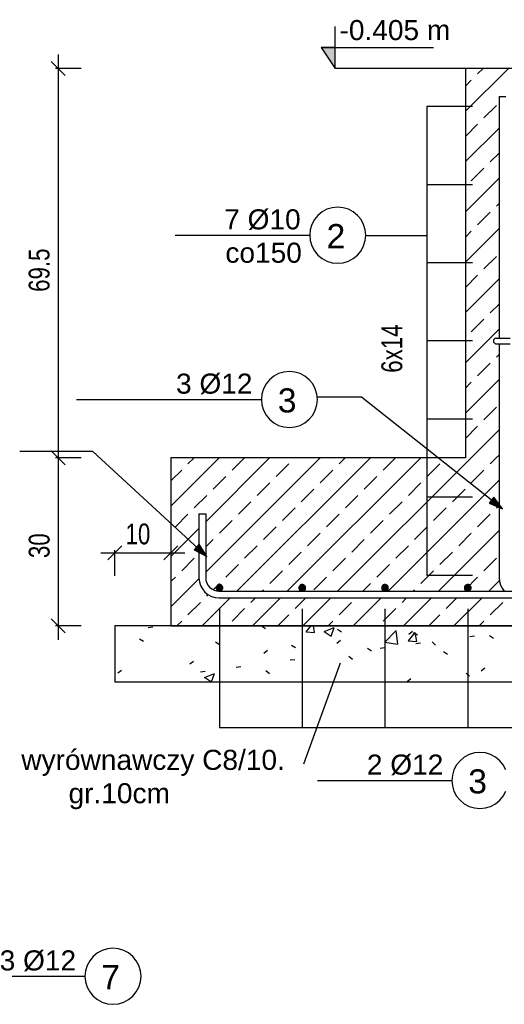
# Model space of a CAD drawing. Header units: millimetres. Extents: x -288865 to 11255, y 102926 to 380857.
# Tile 70 of 142: x -142407 to -140679, y 247281 to 250795. Entities that reach past the tile are written whole.
import ezdxf

# ---------------------------------------------------------------- set-up
doc = ezdxf.new("R2010")
doc.units = ezdxf.units.MM
doc.header["$MEASUREMENT"] = 0
doc.styles.add('ARIAL', font='arial.ttf')
doc.styles.add('RomanS Bold', font='txt', dxfattribs={"height": 0.2})

# ---------------------------------------------------------------- blocks, each defined once
blk = doc.blocks.new('DwgObject-66210877-3474 - 1303')
at = {"linetype": 'Continuous'}
for color, points in [(3, [(23486.3, 4863.6), (23436.3, 4938.6), (23486.3, 4938.6)]), (5, [(24052.1, 3305.2), (24035.4, 3312.4), (24052.1, 3333.4)]), (5, [(24052.1, 3305.2), (24052.1, 3333.4), (24082.9, 3291.8)]), (5, [(23001.4, 3135.9), (22983.3, 3145.4), (23001.4, 3165.1)]), (5, [(23001.4, 3135.9), (23001.4, 3165.1), (23029.1, 3121.4)]), (5, [(23068, 2999.2), (23062, 3009.6), (23068, 3020)]), (5, [(23062.3, 3007.2), (23062, 3009.6), (23062.3, 3011.9)]), (5, [(23063, 3005), (23062.3, 3011.9), (23063, 3014.2)]), (5, [(23062.3, 3007.2), (23062.3, 3011.9), (23063, 3005)]), (5, [(23064.1, 3002.9), (23063, 3014.2), (23064.1, 3016.2)]), (5, [(23063, 3005), (23063, 3014.2), (23064.1, 3002.9)]), (5, [(23065.6, 3001.1), (23064.1, 3016.2), (23065.6, 3018.1)]), (5, [(23064.1, 3002.9), (23064.1, 3016.2), (23065.6, 3001.1)]), (5, [(23067.4, 2999.6), (23065.6, 3018.1), (23067.4, 3019.6)]), (5, [(23065.6, 3001.1), (23065.6, 3018.1), (23067.4, 2999.6)]), (5, [(23069.4, 2998.5), (23067.4, 3019.6), (23069.4, 3020.7)]), (5, [(23067.4, 2999.6), (23067.4, 3019.6), (23069.4, 2998.5)]), (5, [(23068, 2999.2), (23068, 3020), (23080, 2999.2)]), (5, [(23080, 2999.2), (23068, 3020), (23080, 3020)]), (5, [(23071.7, 2997.8), (23069.4, 3020.7), (23071.7, 3021.3)]), (5, [(23069.4, 2998.5), (23069.4, 3020.7), (23071.7, 2997.8)]), (5, [(23074, 2997.6), (23071.7, 3021.3), (23074, 3021.6)]), (5, [(23071.7, 2997.8), (23071.7, 3021.3), (23074, 2997.6)]), (5, [(23074, 2997.6), (23074, 3021.6), (23076.4, 2997.8)]), (5, [(23076.4, 2997.8), (23074, 3021.6), (23076.4, 3021.3)]), (5, [(23076.4, 2997.8), (23076.4, 3021.3), (23078.6, 2998.5)]), (5, [(23078.6, 2998.5), (23076.4, 3021.3), (23078.6, 3020.7)]), (5, [(23078.6, 2998.5), (23078.6, 3020.7), (23080.7, 2999.6)]), (5, [(23080.7, 2999.6), (23078.6, 3020.7), (23080.7, 3019.6)]), (5, [(23080, 2999.2), (23080, 3020), (23086, 3009.6)]), (5, [(23080.7, 2999.6), (23080.7, 3019.6), (23082.5, 3001.1)]), (5, [(23082.5, 3001.1), (23080.7, 3019.6), (23082.5, 3018.1)]), (5, [(23082.5, 3001.1), (23082.5, 3018.1), (23084, 3002.9)]), (5, [(23084, 3002.9), (23082.5, 3018.1), (23084, 3016.2)]), (5, [(23084, 3002.9), (23084, 3016.2), (23085.1, 3005)]), (5, [(23085.1, 3005), (23084, 3016.2), (23085.1, 3014.2)]), (5, [(23085.1, 3005), (23085.1, 3014.2), (23085.8, 3007.2)]), (5, [(23085.8, 3007.2), (23085.1, 3014.2), (23085.8, 3011.9)]), (5, [(23085.8, 3007.2), (23085.8, 3011.9), (23086, 3009.6)]), (5, [(23363.1, 2999.2), (23357.1, 3009.6), (23363.1, 3020)]), (5, [(23357.3, 3007.2), (23357.1, 3009.6), (23357.3, 3011.9)]), (5, [(23358, 3005), (23357.3, 3011.9), (23358, 3014.2)]), (5, [(23357.3, 3007.2), (23357.3, 3011.9), (23358, 3005)]), (5, [(23359.1, 3002.9), (23358, 3014.2), (23359.1, 3016.2)]), (5, [(23358, 3005), (23358, 3014.2), (23359.1, 3002.9)]), (5, [(23360.6, 3001.1), (23359.1, 3016.2), (23360.6, 3018.1)]), (5, [(23359.1, 3002.9), (23359.1, 3016.2), (23360.6, 3001.1)]), (5, [(23362.4, 2999.6), (23360.6, 3018.1), (23362.4, 3019.6)]), (5, [(23360.6, 3001.1), (23360.6, 3018.1), (23362.4, 2999.6)]), (5, [(23364.5, 2998.5), (23362.4, 3019.6), (23364.5, 3020.7)]), (5, [(23362.4, 2999.6), (23362.4, 3019.6), (23364.5, 2998.5)]), (5, [(23363.1, 2999.2), (23363.1, 3020), (23375.1, 2999.2)]), (5, [(23375.1, 2999.2), (23363.1, 3020), (23375.1, 3020)]), (5, [(23366.7, 2997.8), (23364.5, 3020.7), (23366.7, 3021.3)]), (5, [(23364.5, 2998.5), (23364.5, 3020.7), (23366.7, 2997.8)]), (5, [(23369.1, 2997.6), (23366.7, 3021.3), (23369.1, 3021.6)]), (5, [(23366.7, 2997.8), (23366.7, 3021.3), (23369.1, 2997.6)]), (5, [(23369.1, 2997.6), (23369.1, 3021.6), (23371.4, 2997.8)]), (5, [(23371.4, 2997.8), (23369.1, 3021.6), (23371.4, 3021.3)]), (5, [(23371.4, 2997.8), (23371.4, 3021.3), (23373.6, 2998.5)]), (5, [(23373.6, 2998.5), (23371.4, 3021.3), (23373.6, 3020.7)]), (5, [(23373.6, 2998.5), (23373.6, 3020.7), (23375.7, 2999.6)]), (5, [(23375.7, 2999.6), (23373.6, 3020.7), (23375.7, 3019.6)]), (5, [(23375.1, 2999.2), (23375.1, 3020), (23381.1, 3009.6)]), (5, [(23375.7, 2999.6), (23375.7, 3019.6), (23377.5, 3001.1)]), (5, [(23377.5, 3001.1), (23375.7, 3019.6), (23377.5, 3018.1)]), (5, [(23377.5, 3001.1), (23377.5, 3018.1), (23379, 3002.9)]), (5, [(23379, 3002.9), (23377.5, 3018.1), (23379, 3016.2)]), (5, [(23379, 3002.9), (23379, 3016.2), (23380.1, 3005)]), (5, [(23380.1, 3005), (23379, 3016.2), (23380.1, 3014.2)]), (5, [(23380.1, 3005), (23380.1, 3014.2), (23380.8, 3007.2)]), (5, [(23380.8, 3007.2), (23380.1, 3014.2), (23380.8, 3011.9)]), (5, [(23380.8, 3007.2), (23380.8, 3011.9), (23381.1, 3009.6)]), (5, [(23658.1, 2999.2), (23652.1, 3009.6), (23658.1, 3020)]), (5, [(23652.3, 3007.2), (23652.1, 3009.6), (23652.3, 3011.9)]), (5, [(23653, 3005), (23652.3, 3011.9), (23653, 3014.2)]), (5, [(23652.3, 3007.2), (23652.3, 3011.9), (23653, 3005)]), (5, [(23654.1, 3002.9), (23653, 3014.2), (23654.1, 3016.2)]), (5, [(23653, 3005), (23653, 3014.2), (23654.1, 3002.9)]), (5, [(23655.6, 3001.1), (23654.1, 3016.2), (23655.6, 3018.1)]), (5, [(23654.1, 3002.9), (23654.1, 3016.2), (23655.6, 3001.1)]), (5, [(23657.4, 2999.6), (23655.6, 3018.1), (23657.4, 3019.6)]), (5, [(23655.6, 3001.1), (23655.6, 3018.1), (23657.4, 2999.6)]), (5, [(23659.5, 2998.5), (23657.4, 3019.6), (23659.5, 3020.7)]), (5, [(23657.4, 2999.6), (23657.4, 3019.6), (23659.5, 2998.5)]), (5, [(23658.1, 2999.2), (23658.1, 3020), (23670.1, 2999.2)]), (5, [(23670.1, 2999.2), (23658.1, 3020), (23670.1, 3020)]), (5, [(23661.7, 2997.8), (23659.5, 3020.7), (23661.7, 3021.3)]), (5, [(23659.5, 2998.5), (23659.5, 3020.7), (23661.7, 2997.8)]), (5, [(23664.1, 2997.6), (23661.7, 3021.3), (23664.1, 3021.6)]), (5, [(23661.7, 2997.8), (23661.7, 3021.3), (23664.1, 2997.6)]), (5, [(23664.1, 2997.6), (23664.1, 3021.6), (23666.4, 2997.8)]), (5, [(23666.4, 2997.8), (23664.1, 3021.6), (23666.4, 3021.3)]), (5, [(23666.4, 2997.8), (23666.4, 3021.3), (23668.7, 2998.5)]), (5, [(23668.7, 2998.5), (23666.4, 3021.3), (23668.7, 3020.7)]), (5, [(23668.7, 2998.5), (23668.7, 3020.7), (23670.7, 2999.6)]), (5, [(23670.7, 2999.6), (23668.7, 3020.7), (23670.7, 3019.6)]), (5, [(23670.1, 2999.2), (23670.1, 3020), (23676.1, 3009.6)]), (5, [(23670.7, 2999.6), (23670.7, 3019.6), (23672.6, 3001.1)]), (5, [(23672.6, 3001.1), (23670.7, 3019.6), (23672.6, 3018.1)]), (5, [(23672.6, 3001.1), (23672.6, 3018.1), (23674, 3002.9)]), (5, [(23674, 3002.9), (23672.6, 3018.1), (23674, 3016.2)]), (5, [(23674, 3002.9), (23674, 3016.2), (23675.2, 3005)]), (5, [(23675.2, 3005), (23674, 3016.2), (23675.2, 3014.2)]), (5, [(23675.2, 3005), (23675.2, 3014.2), (23675.8, 3007.2)]), (5, [(23675.8, 3007.2), (23675.2, 3014.2), (23675.8, 3011.9)]), (5, [(23675.8, 3007.2), (23675.8, 3011.9), (23676.1, 3009.6)]), (5, [(23953.1, 2999.2), (23947.1, 3009.6), (23953.1, 3020)]), (5, [(23947.3, 3007.2), (23947.1, 3009.6), (23947.3, 3011.9)]), (5, [(23948, 3005), (23947.3, 3011.9), (23948, 3014.2)]), (5, [(23947.3, 3007.2), (23947.3, 3011.9), (23948, 3005)]), (5, [(23949.1, 3002.9), (23948, 3014.2), (23949.1, 3016.2)]), (5, [(23948, 3005), (23948, 3014.2), (23949.1, 3002.9)]), (5, [(23950.6, 3001.1), (23949.1, 3016.2), (23950.6, 3018.1)]), (5, [(23949.1, 3002.9), (23949.1, 3016.2), (23950.6, 3001.1)]), (5, [(23952.4, 2999.6), (23950.6, 3018.1), (23952.4, 3019.6)]), (5, [(23950.6, 3001.1), (23950.6, 3018.1), (23952.4, 2999.6)]), (5, [(23954.5, 2998.5), (23952.4, 3019.6), (23954.5, 3020.7)]), (5, [(23952.4, 2999.6), (23952.4, 3019.6), (23954.5, 2998.5)]), (5, [(23953.1, 2999.2), (23953.1, 3020), (23965.1, 2999.2)]), (5, [(23965.1, 2999.2), (23953.1, 3020), (23965.1, 3020)]), (5, [(23956.7, 2997.8), (23954.5, 3020.7), (23956.7, 3021.3)]), (5, [(23954.5, 2998.5), (23954.5, 3020.7), (23956.7, 2997.8)]), (5, [(23959.1, 2997.6), (23956.7, 3021.3), (23959.1, 3021.6)]), (5, [(23956.7, 2997.8), (23956.7, 3021.3), (23959.1, 2997.6)]), (5, [(23959.1, 2997.6), (23959.1, 3021.6), (23961.4, 2997.8)]), (5, [(23961.4, 2997.8), (23959.1, 3021.6), (23961.4, 3021.3)]), (5, [(23961.4, 2997.8), (23961.4, 3021.3), (23963.7, 2998.5)]), (5, [(23963.7, 2998.5), (23961.4, 3021.3), (23963.7, 3020.7)]), (5, [(23963.7, 2998.5), (23963.7, 3020.7), (23965.8, 2999.6)]), (5, [(23965.8, 2999.6), (23963.7, 3020.7), (23965.8, 3019.6)]), (5, [(23965.1, 2999.2), (23965.1, 3020), (23971.1, 3009.6)]), (5, [(23965.8, 2999.6), (23965.8, 3019.6), (23967.6, 3001.1)]), (5, [(23967.6, 3001.1), (23965.8, 3019.6), (23967.6, 3018.1)]), (5, [(23967.6, 3001.1), (23967.6, 3018.1), (23969.1, 3002.9)]), (5, [(23969.1, 3002.9), (23967.6, 3018.1), (23969.1, 3016.2)]), (5, [(23969.1, 3002.9), (23969.1, 3016.2), (23970.2, 3005)]), (5, [(23970.2, 3005), (23969.1, 3016.2), (23970.2, 3014.2)]), (5, [(23970.2, 3005), (23970.2, 3014.2), (23970.9, 3007.2)]), (5, [(23970.9, 3007.2), (23970.2, 3014.2), (23970.9, 3011.9)]), (5, [(23970.9, 3007.2), (23970.9, 3011.9), (23971.1, 3009.6)])]:
    blk.add_hatch(color=color, dxfattribs=at).paths.add_polyline_path(points)
at = {"color": 3, "linetype": 'Continuous'}
for p, q in [((23486.3, 4863.6), (23486.3, 5013.6)), ((23436.3, 4938.6), (23486.3, 4863.6)), ((23436.3, 4938.6), (23836.8, 4938.6)), ((23486.3, 4938.6), (23436.3, 4938.6)), ((23436.3, 4938.6), (23486.3, 4863.6)), ((23486.3, 4863.6), (23486.3, 4938.6)), ((23950.8, 4863.6), (23486.3, 4863.6))]:
    blk.add_line(p, q, dxfattribs=at)
at = {"color": 6, "linetype": 'Continuous'}
for p, q in [((22523.8, 4838.6), (22473.8, 4888.6)), ((22498.8, 4913.6), (22498.8, 3423.6)), ((22580.7, 4863.6), (22488.8, 4863.6)), ((23975.8, 4727.2), (23813.8, 4727.2)), ((23813.8, 4727.2), (23813.8, 4448.3)), ((23975.8, 4727.2), (23813.8, 4727.2)), ((23813.8, 4727.2), (23813.8, 3054.2)), ((23975.8, 4448.3), (23813.8, 4448.3)), ((23975.8, 4448.3), (23813.8, 4448.3)), ((23813.8, 4448.3), (23813.8, 4169.5)), ((23975.8, 4169.5), (23813.8, 4169.5)), ((23975.8, 4169.5), (23813.8, 4169.5)), ((23813.8, 4169.5), (23813.8, 3890.7)), ((23975.8, 3890.7), (23813.8, 3890.7)), ((23975.8, 3890.7), (23813.8, 3890.7)), ((23813.8, 3890.7), (23813.8, 3611.8)), ((23975.8, 3611.8), (23813.8, 3611.8)), ((23975.8, 3611.8), (23813.8, 3611.8)), ((23813.8, 3611.8), (23813.8, 3333)), ((22498.8, 3523.6), (22498.8, 2823.6)), ((22473.8, 3498.6), (22523.8, 3448.6)), ((22523.8, 3448.6), (22473.8, 3498.6)), ((22580.7, 3473.6), (22488.8, 3473.6)), ((22580.7, 3473.6), (22488.8, 3473.6)), ((23975.8, 3333), (23813.8, 3333)), ((23975.8, 3333), (23813.8, 3333)), ((23813.8, 3333), (23813.8, 3054.2)), ((22900.8, 3216), (22900.8, 3124.1)), ((22650.8, 3134.1), (22950.8, 3134.1)), ((22725.8, 3159.1), (22675.8, 3109.1)), ((22700.8, 3052.2), (22700.8, 3144.1)), ((22875.8, 3109.1), (22925.8, 3159.1)), ((23975.8, 3054.2), (23813.8, 3054.2)), ((23975.8, 3054.2), (23813.8, 3054.2)), ((23074, 2934.6), (23074, 2510.9)), ((23074, 2934.6), (23074, 2510.9)), ((23369.1, 2934.6), (23369.1, 2510.9)), ((23369.1, 2934.6), (23369.1, 2510.9)), ((23664.1, 2934.6), (23664.1, 2510.9)), ((23664.1, 2934.6), (23664.1, 2510.9)), ((23959.1, 2934.6), (23959.1, 2510.9)), ((23959.1, 2934.6), (23959.1, 2510.9)), ((22473.8, 2898.6), (22523.8, 2848.6)), ((22580.7, 2873.6), (22488.8, 2873.6)), ((23074, 2510.9), (23369.1, 2510.9)), ((23074, 2510.9), (25729.2, 2510.9)), ((23369.1, 2510.9), (23664.1, 2510.9)), ((23664.1, 2510.9), (23959.1, 2510.9)), ((23959.1, 2510.9), (24254.1, 2510.9))]:
    blk.add_line(p, q, dxfattribs=at)
at = {"color": 2, "linetype": 'Continuous'}
for p, q in [((23950.8, 4710.4), (24104, 4863.6)), ((24850.8, 4863.6), (23950.8, 4863.6)), ((23950.8, 4863.6), (23950.8, 3473.6)), ((23994.5, 4843.8), (24014.2, 4863.6)), ((23950.8, 4800.2), (23972, 4821.4)), ((24016.9, 4686.7), (24061.8, 4731.6)), ((23950.8, 4620.6), (23994.5, 4664.2)), ((23950.8, 4530.8), (24070.8, 4650.8)), ((24039.4, 4529.5), (24070.8, 4561)), ((23972, 4462.2), (24016.9, 4507.1)), ((23950.8, 4351.2), (24070.8, 4471.2)), ((24061.8, 4372.4), (24070.8, 4381.4)), ((23994.4, 4305), (24039.4, 4349.9)), ((23950.8, 4171.6), (24070.8, 4291.6)), ((23950.8, 4261.4), (23972, 4282.5)), ((24016.9, 4147.8), (24061.8, 4192.7)), ((23950.8, 4081.8), (23994.4, 4125.4)), ((23950.8, 3992), (24070.8, 4112)), ((24039.3, 3990.7), (24070.8, 4022.2)), ((23972, 3923.3), (24016.9, 3968.2)), ((23950.8, 3812.4), (24070.8, 3932.4)), ((24061.8, 3833.5), (24070.8, 3842.6)), ((23994.4, 3766.1), (24039.3, 3811.1)), ((23950.8, 3632.8), (24070.8, 3752.8)), ((23950.8, 3722.6), (23972, 3743.7)), ((24016.9, 3609), (24061.8, 3653.9)), ((23950.8, 3543), (23994.4, 3586.5)), ((23971.3, 3473.6), (24070.8, 3573.2)), ((24061.1, 3473.6), (24070.8, 3483.4)), ((23503.8, 2740.8), (23373.5, 2380.8))]:
    blk.add_line(p, q, dxfattribs=at)
at = {"color": 5, "linetype": 'Continuous'}
for p, q in [((24070.8, 4763.6), (24070.8, 3900.7)), ((24070.8, 4763.6), (24094.8, 4763.6)), ((23457.3, 4360.6), (23440, 4351.3)), ((23476.1, 4366.2), (23457.3, 4360.6)), ((23495.6, 4368.2), (23476.1, 4366.2)), ((23515.1, 4366.2), (23495.6, 4368.2)), ((23533.8, 4360.6), (23515.1, 4366.2)), ((23551.1, 4351.3), (23533.8, 4360.6)), ((23412.4, 4323.7), (23403.2, 4306.4)), ((23424.9, 4338.9), (23412.4, 4323.7)), ((23440, 4351.3), (23424.9, 4338.9)), ((23566.3, 4338.9), (23551.1, 4351.3)), ((23578.7, 4323.7), (23566.3, 4338.9)), ((23588, 4306.4), (23578.7, 4323.7)), ((23397.5, 4287.7), (23395.6, 4268.2)), ((23403.2, 4306.4), (23397.5, 4287.7)), ((23593.6, 4287.7), (23588, 4306.4)), ((23595.6, 4268.2), (23593.6, 4287.7)), ((22916.3, 4268.2), (23395.6, 4268.2)), ((23395.6, 4268.2), (23397.5, 4248.7)), ((23593.6, 4248.7), (23595.6, 4268.2)), ((23813.8, 4265.9), (23595.6, 4265.9)), ((23397.5, 4248.7), (23403.2, 4229.9)), ((23403.2, 4229.9), (23412.4, 4212.6)), ((23578.7, 4212.6), (23588, 4229.9)), ((23588, 4229.9), (23593.6, 4248.7)), ((23412.4, 4212.6), (23424.9, 4197.5)), ((23424.9, 4197.5), (23440, 4185)), ((23440, 4185), (23457.3, 4175.8)), ((23533.8, 4175.8), (23551.1, 4185)), ((23551.1, 4185), (23566.3, 4197.5)), ((23566.3, 4197.5), (23578.7, 4212.6)), ((23457.3, 4175.8), (23476.1, 4170.1)), ((23476.1, 4170.1), (23495.6, 4168.2)), ((23495.6, 4168.2), (23515.1, 4170.1)), ((23515.1, 4170.1), (23533.8, 4175.8)), ((24060.8, 3900.7), (24058.9, 3900.5)), ((24060.8, 3900.7), (24110.8, 3900.7)), ((24051, 3892.6), (24050.8, 3890.7)), ((24050.8, 3890.7), (24051, 3888.7)), ((24051.6, 3894.5), (24051, 3892.6)), ((24051, 3888.7), (24051.6, 3886.8)), ((24052.5, 3896.2), (24051.6, 3894.5)), ((24051.6, 3886.8), (24052.5, 3885.1)), ((24053.8, 3897.7), (24052.5, 3896.2)), ((24052.5, 3885.1), (24053.8, 3883.6)), ((24055.3, 3899), (24053.8, 3897.7)), ((24053.8, 3883.6), (24055.3, 3882.4)), ((24057, 3899.9), (24055.3, 3899)), ((24055.3, 3882.4), (24057, 3881.4)), ((24058.9, 3900.5), (24057, 3899.9)), ((24057, 3881.4), (24058.9, 3880.9)), ((24058.3, 3881), (24059.5, 3880.8)), ((24058.3, 3881), (24059.5, 3880.8)), ((24058.9, 3880.9), (24060.8, 3880.7)), ((24059.5, 3880.8), (24060.8, 3880.7)), ((24059.5, 3880.8), (24060.8, 3880.7)), ((24060.8, 3880.7), (24110.8, 3880.7)), ((24070.8, 3880.7), (24070.8, 3045.6)), ((23267.6, 3765), (23252.5, 3752.5)), ((23284.9, 3774.2), (23267.6, 3765)), ((23303.7, 3779.9), (23284.9, 3774.2)), ((23323.2, 3781.8), (23303.7, 3779.9)), ((23342.7, 3779.9), (23323.2, 3781.8)), ((23361.4, 3774.2), (23342.7, 3779.9)), ((23378.7, 3765), (23361.4, 3774.2)), ((23393.9, 3752.5), (23378.7, 3765)), ((23240, 3737.4), (23230.8, 3720.1)), ((23252.5, 3752.5), (23240, 3737.4)), ((23406.3, 3737.4), (23393.9, 3752.5)), ((23415.6, 3720.1), (23406.3, 3737.4)), ((23225.1, 3701.3), (23223.2, 3681.8)), ((23230.8, 3720.1), (23225.1, 3701.3)), ((23421.3, 3701.3), (23415.6, 3720.1)), ((23423.2, 3681.8), (23421.3, 3701.3)), ((23580.9, 3690.2), (23423.2, 3690.2)), ((24082.9, 3291.8), (23580.9, 3690.2)), ((22563.6, 3681.8), (23223.2, 3681.8)), ((23223.2, 3681.8), (23225.1, 3662.3)), ((23225.1, 3662.3), (23230.8, 3643.6)), ((23415.6, 3643.6), (23421.3, 3662.3)), ((23421.3, 3662.3), (23423.2, 3681.8)), ((23230.8, 3643.6), (23240, 3626.3)), ((23240, 3626.3), (23252.5, 3611.1)), ((23393.9, 3611.1), (23406.3, 3626.3)), ((23406.3, 3626.3), (23415.6, 3643.6)), ((23252.5, 3611.1), (23267.6, 3598.7)), ((23267.6, 3598.7), (23284.9, 3589.4)), ((23284.9, 3589.4), (23303.7, 3583.8)), ((23342.7, 3583.8), (23361.4, 3589.4)), ((23361.4, 3589.4), (23378.7, 3598.7)), ((23378.7, 3598.7), (23393.9, 3611.1)), ((23303.7, 3583.8), (23323.2, 3581.8)), ((23323.2, 3581.8), (23342.7, 3583.8)), ((22622.2, 3496.5), (22361.5, 3496.5)), ((23029.1, 3121.4), (22622.2, 3496.5)), ((24052.1, 3333.4), (24035.4, 3312.4)), ((24035.4, 3312.4), (24082.9, 3291.8)), ((24082.9, 3291.8), (24052.1, 3333.4)), ((23000.8, 3273.6), (23000.8, 3045.6)), ((23000.8, 3273.6), (23024.8, 3273.6)), ((23024.8, 3273.6), (23024.8, 3045.6)), ((23001.4, 3165.1), (22983.3, 3145.4)), ((23029.1, 3121.4), (23001.4, 3165.1)), ((22983.3, 3145.4), (23029.1, 3121.4)), ((23000.8, 3045.6), (23002.2, 3031.5)), ((23002.2, 3031.5), (23006.3, 3018)), ((23024.8, 3045.6), (23025.8, 3036.2)), ((23025.8, 3036.2), (23028.5, 3027.2)), ((23028.5, 3027.2), (23032.9, 3018.9)), ((24070.8, 3045.6), (24072.1, 3032.4)), ((24072.1, 3032.4), (24075.6, 3019.7)), ((23006.3, 3018), (23013, 3005.6)), ((23013, 3005.6), (23021.9, 2994.7)), ((23021.9, 2994.7), (23032.8, 2985.7)), ((23032.9, 3018.9), (23038.9, 3011.6)), ((23038.9, 3011.6), (23046.2, 3005.7)), ((23046.2, 3005.7), (23054.5, 3001.2)), ((23054.5, 3001.2), (23063.5, 2998.5)), ((23068, 3020), (23062, 3009.6)), ((23062.3, 3011.9), (23062, 3009.6)), ((23062, 3009.6), (23068, 2999.2)), ((23062, 3009.6), (23062.3, 3007.2)), ((23063, 3014.2), (23062.3, 3011.9)), ((23062.3, 3007.2), (23063, 3005)), ((23064.1, 3016.2), (23063, 3014.2)), ((23063, 3005), (23064.1, 3002.9)), ((23063.5, 2998.5), (23072.8, 2997.6)), ((23065.6, 3018.1), (23064.1, 3016.2)), ((23064.1, 3002.9), (23065.6, 3001.1)), ((23067.4, 3019.6), (23065.6, 3018.1)), ((23065.6, 3001.1), (23067.4, 2999.6)), ((23069.4, 3020.7), (23067.4, 3019.6)), ((23067.4, 2999.6), (23069.4, 2998.5)), ((23080, 3020), (23068, 3020)), ((23068, 2999.2), (23080, 2999.2)), ((23071.7, 3021.3), (23069.4, 3020.7)), ((23069.4, 2998.5), (23071.7, 2997.8)), ((23074, 3021.6), (23071.7, 3021.3)), ((23071.7, 2997.8), (23074, 2997.6)), ((23072.8, 2997.6), (25728.8, 2997.6)), ((23076.4, 3021.3), (23074, 3021.6)), ((23074, 2997.6), (23076.4, 2997.8)), ((23078.6, 3020.7), (23076.4, 3021.3)), ((23076.4, 2997.8), (23078.6, 2998.5)), ((23080.7, 3019.6), (23078.6, 3020.7)), ((23078.6, 2998.5), (23080.7, 2999.6)), ((23086, 3009.6), (23080, 3020)), ((23080, 2999.2), (23086, 3009.6)), ((23082.5, 3018.1), (23080.7, 3019.6)), ((23080.7, 2999.6), (23082.5, 3001.1)), ((23084, 3016.2), (23082.5, 3018.1)), ((23082.5, 3001.1), (23084, 3002.9)), ((23085.1, 3014.2), (23084, 3016.2)), ((23084, 3002.9), (23085.1, 3005)), ((23085.8, 3011.9), (23085.1, 3014.2)), ((23085.1, 3005), (23085.8, 3007.2)), ((23086, 3009.6), (23085.8, 3011.9)), ((23085.8, 3007.2), (23086, 3009.6)), ((23363.1, 3020), (23357.1, 3009.6)), ((23357.3, 3011.9), (23357.1, 3009.6)), ((23357.1, 3009.6), (23363.1, 2999.2)), ((23357.1, 3009.6), (23357.3, 3007.2)), ((23358, 3014.2), (23357.3, 3011.9)), ((23357.3, 3007.2), (23358, 3005)), ((23359.1, 3016.2), (23358, 3014.2)), ((23358, 3005), (23359.1, 3002.9)), ((23360.6, 3018.1), (23359.1, 3016.2)), ((23359.1, 3002.9), (23360.6, 3001.1)), ((23362.4, 3019.6), (23360.6, 3018.1)), ((23360.6, 3001.1), (23362.4, 2999.6)), ((23364.5, 3020.7), (23362.4, 3019.6)), ((23362.4, 2999.6), (23364.5, 2998.5)), ((23375.1, 3020), (23363.1, 3020)), ((23363.1, 2999.2), (23375.1, 2999.2)), ((23366.7, 3021.3), (23364.5, 3020.7)), ((23364.5, 2998.5), (23366.7, 2997.8)), ((23369.1, 3021.6), (23366.7, 3021.3)), ((23366.7, 2997.8), (23369.1, 2997.6)), ((23371.4, 3021.3), (23369.1, 3021.6)), ((23369.1, 2997.6), (23371.4, 2997.8)), ((23373.6, 3020.7), (23371.4, 3021.3)), ((23371.4, 2997.8), (23373.6, 2998.5)), ((23375.7, 3019.6), (23373.6, 3020.7)), ((23373.6, 2998.5), (23375.7, 2999.6)), ((23381.1, 3009.6), (23375.1, 3020)), ((23375.1, 2999.2), (23381.1, 3009.6)), ((23377.5, 3018.1), (23375.7, 3019.6)), ((23375.7, 2999.6), (23377.5, 3001.1)), ((23379, 3016.2), (23377.5, 3018.1)), ((23377.5, 3001.1), (23379, 3002.9)), ((23380.1, 3014.2), (23379, 3016.2)), ((23379, 3002.9), (23380.1, 3005)), ((23380.8, 3011.9), (23380.1, 3014.2)), ((23380.1, 3005), (23380.8, 3007.2)), ((23381.1, 3009.6), (23380.8, 3011.9)), ((23380.8, 3007.2), (23381.1, 3009.6)), ((23658.1, 3020), (23652.1, 3009.6)), ((23652.3, 3011.9), (23652.1, 3009.6)), ((23652.1, 3009.6), (23658.1, 2999.2)), ((23652.1, 3009.6), (23652.3, 3007.2)), ((23653, 3014.2), (23652.3, 3011.9)), ((23652.3, 3007.2), (23653, 3005)), ((23654.1, 3016.2), (23653, 3014.2)), ((23653, 3005), (23654.1, 3002.9)), ((23655.6, 3018.1), (23654.1, 3016.2)), ((23654.1, 3002.9), (23655.6, 3001.1)), ((23657.4, 3019.6), (23655.6, 3018.1)), ((23655.6, 3001.1), (23657.4, 2999.6)), ((23659.5, 3020.7), (23657.4, 3019.6)), ((23657.4, 2999.6), (23659.5, 2998.5)), ((23670.1, 3020), (23658.1, 3020)), ((23658.1, 2999.2), (23670.1, 2999.2)), ((23661.7, 3021.3), (23659.5, 3020.7)), ((23659.5, 2998.5), (23661.7, 2997.8)), ((23664.1, 3021.6), (23661.7, 3021.3)), ((23661.7, 2997.8), (23664.1, 2997.6)), ((23666.4, 3021.3), (23664.1, 3021.6)), ((23664.1, 2997.6), (23666.4, 2997.8)), ((23668.7, 3020.7), (23666.4, 3021.3)), ((23666.4, 2997.8), (23668.7, 2998.5)), ((23670.7, 3019.6), (23668.7, 3020.7)), ((23668.7, 2998.5), (23670.7, 2999.6)), ((23676.1, 3009.6), (23670.1, 3020)), ((23670.1, 2999.2), (23676.1, 3009.6)), ((23672.6, 3018.1), (23670.7, 3019.6)), ((23670.7, 2999.6), (23672.6, 3001.1)), ((23674, 3016.2), (23672.6, 3018.1)), ((23672.6, 3001.1), (23674, 3002.9)), ((23675.2, 3014.2), (23674, 3016.2)), ((23674, 3002.9), (23675.2, 3005)), ((23675.8, 3011.9), (23675.2, 3014.2)), ((23675.2, 3005), (23675.8, 3007.2)), ((23676.1, 3009.6), (23675.8, 3011.9)), ((23675.8, 3007.2), (23676.1, 3009.6)), ((23953.1, 3020), (23947.1, 3009.6)), ((23947.3, 3011.9), (23947.1, 3009.6)), ((23947.1, 3009.6), (23953.1, 2999.2)), ((23947.1, 3009.6), (23947.3, 3007.2)), ((23948, 3014.2), (23947.3, 3011.9)), ((23947.3, 3007.2), (23948, 3005)), ((23949.1, 3016.2), (23948, 3014.2)), ((23948, 3005), (23949.1, 3002.9)), ((23950.6, 3018.1), (23949.1, 3016.2)), ((23949.1, 3002.9), (23950.6, 3001.1)), ((23952.4, 3019.6), (23950.6, 3018.1)), ((23950.6, 3001.1), (23952.4, 2999.6)), ((23954.5, 3020.7), (23952.4, 3019.6)), ((23952.4, 2999.6), (23954.5, 2998.5)), ((23965.1, 3020), (23953.1, 3020)), ((23953.1, 2999.2), (23965.1, 2999.2)), ((23956.7, 3021.3), (23954.5, 3020.7)), ((23954.5, 2998.5), (23956.7, 2997.8)), ((23959.1, 3021.6), (23956.7, 3021.3)), ((23956.7, 2997.8), (23959.1, 2997.6)), ((23961.4, 3021.3), (23959.1, 3021.6)), ((23959.1, 2997.6), (23961.4, 2997.8)), ((23963.7, 3020.7), (23961.4, 3021.3)), ((23961.4, 2997.8), (23963.7, 2998.5)), ((23965.8, 3019.6), (23963.7, 3020.7)), ((23963.7, 2998.5), (23965.8, 2999.6)), ((23971.1, 3009.6), (23965.1, 3020)), ((23965.1, 2999.2), (23971.1, 3009.6)), ((23967.6, 3018.1), (23965.8, 3019.6)), ((23965.8, 2999.6), (23967.6, 3001.1)), ((23969.1, 3016.2), (23967.6, 3018.1)), ((23967.6, 3001.1), (23969.1, 3002.9)), ((23970.2, 3014.2), (23969.1, 3016.2)), ((23969.1, 3002.9), (23970.2, 3005)), ((23970.9, 3011.9), (23970.2, 3014.2)), ((23970.2, 3005), (23970.9, 3007.2)), ((23971.1, 3009.6), (23970.9, 3011.9)), ((23970.9, 3007.2), (23971.1, 3009.6)), ((24075.6, 3019.7), (24081.5, 3007.9)), ((24081.5, 3007.9), (24089.4, 2997.3)), ((23032.8, 2985.7), (23045.3, 2979.1)), ((23045.3, 2979.1), (23058.8, 2975)), ((23058.8, 2975), (23072.8, 2973.6)), ((23072.8, 2973.6), (25728.8, 2973.6)), ((23931.7, 2392.8), (23919.3, 2377.7)), ((23946.9, 2405.3), (23931.7, 2392.8)), ((23964.2, 2414.5), (23946.9, 2405.3)), ((23982.9, 2420.2), (23964.2, 2414.5)), ((24002.4, 2422.1), (23982.9, 2420.2)), ((24022, 2420.2), (24002.4, 2422.1)), ((24040.7, 2414.5), (24022, 2420.2)), ((24058, 2405.3), (24040.7, 2414.5)), ((24073.2, 2392.8), (24058, 2405.3)), ((24085.6, 2377.7), (24073.2, 2392.8)), ((23910.1, 2360.4), (23904.4, 2341.6)), ((23919.3, 2377.7), (23910.1, 2360.4)), ((24094.8, 2360.4), (24085.6, 2377.7)), ((23423.2, 2322.1), (23902.4, 2322.1)), ((23904.4, 2341.6), (23902.4, 2322.1)), ((23902.4, 2322.1), (23904.4, 2302.6)), ((23904.4, 2302.6), (23910.1, 2283.9)), ((23910.1, 2283.9), (23919.3, 2266.6)), ((23919.3, 2266.6), (23931.7, 2251.4)), ((23931.7, 2251.4), (23946.9, 2239)), ((24058, 2239), (24073.2, 2251.4)), ((24073.2, 2251.4), (24085.6, 2266.6)), ((24085.6, 2266.6), (24094.8, 2283.9)), ((23946.9, 2239), (23964.2, 2229.7)), ((23964.2, 2229.7), (23982.9, 2224.1)), ((23982.9, 2224.1), (24002.4, 2222.1)), ((24002.4, 2222.1), (24022, 2224.1)), ((24022, 2224.1), (24040.7, 2229.7)), ((24040.7, 2229.7), (24058, 2239)), ((22694.2, 1723.3), (22674.7, 1721.4)), ((22713.7, 1721.4), (22694.2, 1723.3)), ((22623.5, 1694), (22611.1, 1678.8)), ((22638.7, 1706.4), (22623.5, 1694)), ((22656, 1715.7), (22638.7, 1706.4)), ((22674.7, 1721.4), (22656, 1715.7)), ((22732.5, 1715.7), (22713.7, 1721.4)), ((22749.8, 1706.4), (22732.5, 1715.7)), ((22764.9, 1694), (22749.8, 1706.4)), ((22777.4, 1678.8), (22764.9, 1694)), ((22601.8, 1661.5), (22596.1, 1642.8)), ((22611.1, 1678.8), (22601.8, 1661.5)), ((22786.6, 1661.5), (22777.4, 1678.8)), ((22792.3, 1642.8), (22786.6, 1661.5)), ((22115, 1623.3), (22594.2, 1623.3)), ((22596.1, 1642.8), (22594.2, 1623.3)), ((22594.2, 1623.3), (22596.1, 1603.8)), ((22794.2, 1623.3), (22792.3, 1642.8)), ((22792.3, 1603.8), (22794.2, 1623.3)), ((22596.1, 1603.8), (22601.8, 1585)), ((22601.8, 1585), (22611.1, 1567.7)), ((22777.4, 1567.7), (22786.6, 1585)), ((22786.6, 1585), (22792.3, 1603.8)), ((22611.1, 1567.7), (22623.5, 1552.6)), ((22623.5, 1552.6), (22638.7, 1540.1)), ((22749.8, 1540.1), (22764.9, 1552.6)), ((22764.9, 1552.6), (22777.4, 1567.7)), ((22638.7, 1540.1), (22656, 1530.9)), ((22656, 1530.9), (22674.7, 1525.2)), ((22674.7, 1525.2), (22694.2, 1523.3)), ((22694.2, 1523.3), (22713.7, 1525.2)), ((22713.7, 1525.2), (22732.5, 1530.9)), ((22732.5, 1530.9), (22749.8, 1540.1))]:
    blk.add_line(p, q, dxfattribs=at)
at = {"color": 1, "linetype": 'Continuous'}
for p, q in [((22900.8, 3301.2), (23073.2, 3473.6)), ((23950.8, 3473.6), (22900.8, 3473.6)), ((22900.8, 3473.6), (22900.8, 2873.6)), ((22961.6, 3451.8), (22983.4, 3473.6)), ((23024.8, 3245.6), (23252.8, 3473.6)), ((23024.8, 3066), (23432.4, 3473.6)), ((23118.8, 3429.3), (23163, 3473.6)), ((23136.1, 2997.6), (23612.1, 3473.6)), ((23275.9, 3406.9), (23320.8, 3451.8)), ((23315.7, 2997.6), (23791.7, 3473.6)), ((23495.3, 2997.6), (23971.3, 3473.6)), ((23500.5, 3451.8), (23522.2, 3473.6)), ((23657.6, 3429.4), (23701.9, 3473.6)), ((23814.8, 3406.9), (23859.7, 3451.8)), ((24039.3, 3451.8), (24061.1, 3473.6)), ((22900.8, 3391), (22939.2, 3429.3)), ((23433.1, 3384.4), (23478, 3429.3)), ((23971.9, 3384.5), (24016.9, 3429.4)), ((23051.4, 3362), (23096.3, 3406.9)), ((23208.6, 3339.5), (23253.5, 3384.4)), ((23590.3, 3362), (23635.2, 3406.9)), ((23674.9, 2997.6), (24070.8, 3393.6)), ((23747.4, 3339.6), (23792.3, 3384.5)), ((22984.1, 3294.6), (23029, 3339.5)), ((23365.7, 3317.1), (23410.6, 3362)), ((23522.9, 3294.6), (23567.8, 3339.5)), ((23904.6, 3317.1), (23949.5, 3362)), ((23141.2, 3272.2), (23186.1, 3317.1)), ((23680.1, 3272.2), (23725, 3317.1)), ((24061.8, 3294.7), (24070.8, 3303.8)), ((22916.7, 3227.2), (22961.6, 3272.2)), ((23298.4, 3249.7), (23343.3, 3294.6)), ((23455.5, 3227.3), (23500.5, 3272.2)), ((23837.2, 3249.7), (23882.1, 3294.7)), ((23994.4, 3227.3), (24039.3, 3272.2)), ((23073.9, 3204.8), (23118.8, 3249.7)), ((23612.7, 3204.8), (23657.6, 3249.7)), ((22900.8, 3121.6), (23000.8, 3221.6)), ((23231, 3182.4), (23275.9, 3227.3)), ((23388.2, 3159.9), (23433.1, 3204.8)), ((23769.9, 3182.4), (23814.8, 3227.3)), ((23854.5, 2997.6), (24070.8, 3214)), ((23927, 3159.9), (23971.9, 3204.8)), ((23024.8, 3155.8), (23051.4, 3182.3)), ((23545.4, 3137.5), (23590.3, 3182.4)), ((23163.7, 3115), (23208.6, 3159.9)), ((23320.8, 3092.6), (23365.7, 3137.5)), ((23702.5, 3115), (23747.4, 3159.9)), ((23859.7, 3092.6), (23904.6, 3137.5)), ((22939.1, 3070.1), (22984.1, 3115)), ((23096.3, 3047.6), (23141.2, 3092.5)), ((23478, 3070.1), (23522.9, 3115)), ((23635.2, 3047.7), (23680.1, 3092.6)), ((24016.8, 3070.1), (24061.7, 3115)), ((23253.5, 3025.2), (23298.4, 3070.1)), ((23792.3, 3025.2), (23837.2, 3070.1)), ((22900.8, 3031.8), (22916.7, 3047.6)), ((22900.8, 2942), (23001.3, 3042.4)), ((23051.6, 3002.9), (23073.9, 3025.2)), ((23410.6, 3002.8), (23455.5, 3047.7)), ((23585.1, 2997.6), (23612.7, 3025.2)), ((23949.5, 3002.8), (23994.4, 3047.7)), ((24034.1, 2997.6), (24072.2, 3035.7)), ((23225.9, 2997.6), (23231, 3002.7)), ((23764.7, 2997.6), (23769.9, 3002.8)), ((22961.6, 2912.9), (23006.5, 2957.8)), ((23012.1, 2873.6), (23112.1, 2973.6)), ((23029, 2980.3), (23034, 2985.4)), ((23186.1, 2957.8), (23201.9, 2973.6)), ((23191.7, 2873.6), (23291.7, 2973.6)), ((23343.3, 2935.4), (23381.5, 2973.6)), ((23371.3, 2873.6), (23471.3, 2973.6)), ((23500.4, 2913), (23545.3, 2957.9)), ((23550.9, 2873.6), (23650.9, 2973.6)), ((23725, 2957.9), (23740.7, 2973.6)), ((23730.5, 2873.6), (23830.5, 2973.6)), ((23882.1, 2935.4), (23920.3, 2973.6)), ((23910.1, 2873.6), (24010.1, 2973.6)), ((24039.3, 2913), (24084.2, 2957.9)), ((23118.8, 2890.5), (23163.7, 2935.4)), ((23657.6, 2890.5), (23702.5, 2935.4)), ((22922.2, 2873.6), (22939.1, 2890.5)), ((23281.5, 2873.6), (23320.8, 2912.9)), ((23461.1, 2873.6), (23478, 2890.5)), ((23820.3, 2873.6), (23859.7, 2913)), ((23999.9, 2873.6), (24016.8, 2890.5)), ((22900.8, 2873.6), (25900.8, 2873.6))]:
    blk.add_line(p, q, dxfattribs=at)
at = {"color": 4, "linetype": 'Continuous'}
for p, q in [((26100.8, 2873.6), (22700.8, 2873.6)), ((22700.8, 2873.6), (22700.8, 2673.6)), ((22700.8, 2673.6), (26100.8, 2673.6))]:
    blk.add_line(p, q, dxfattribs=at)
at = {"color": 7, "linetype": 'Continuous'}
for p, q in [((22819.2, 2868.1), (22835.8, 2870.3)), ((23223.6, 2873.5), (23237.8, 2864.5)), ((23382.7, 2852.6), (23413.1, 2849.9)), ((23383.2, 2852.7), (23400.7, 2873.6)), ((23413, 2850.1), (23408.7, 2873.6)), ((23446.9, 2854.2), (23472.2, 2837.1)), ((23447.1, 2854), (23482.7, 2867.7)), ((23472.2, 2837.2), (23482.5, 2867.9)), ((23494.8, 2862.1), (23508.9, 2853.1)), ((23663.9, 2815.5), (23703.4, 2856.7)), ((23709.5, 2808.5), (23703.9, 2856.8)), ((23747.6, 2820.8), (23772.1, 2850)), ((23748.9, 2844.7), (23762.2, 2854.9)), ((23766, 2850.6), (23780.1, 2841.6)), ((23777.4, 2818.2), (23771.5, 2850)), ((22788.4, 2828.2), (22802.5, 2819.2)), ((23059.6, 2816.8), (23073.7, 2807.8)), ((23492.3, 2812.2), (23505.6, 2822.4)), ((23664, 2815.6), (23709.2, 2808.6)), ((23747.1, 2820.7), (23777.5, 2818)), ((23773.9, 2811.1), (23790.6, 2813.3)), ((23831.8, 2816.9), (23844.2, 2805.6)), ((23966.3, 2836.4), (23983, 2838.6)), ((24037.1, 2839.2), (24051.3, 2830.2)), ((23231.5, 2776.4), (23244.8, 2786.6)), ((23330.7, 2805.3), (23344.9, 2796.3)), ((23601.9, 2793.9), (23616, 2784.8)), ((23646.8, 2794.3), (23663.4, 2796.5)), ((23873.1, 2782.4), (23887.2, 2773.4)), ((22967.7, 2738.3), (22981, 2748.5)), ((23325.9, 2752.1), (23342.6, 2754.3)), ((23535.6, 2766.1), (23547.9, 2754.7)), ((22711.1, 2705.8), (22724.4, 2716)), ((23006.4, 2710), (23023, 2712.2)), ((23133.5, 2726.8), (23150.2, 2728.9)), ((23239.3, 2715.2), (23251.7, 2703.9)), ((24006.6, 2713.7), (24019.9, 2723.9)), ((23020.1, 2690.3), (23044.9, 2673.6)), ((23020.3, 2690.2), (23055.9, 2703.8)), ((23045.5, 2673.6), (23055.7, 2704.1)), ((23742.8, 2675.6), (23756.1, 2685.8)), ((23953.6, 2705.4), (23965.9, 2694))]:
    blk.add_line(p, q, dxfattribs=at)
at = {"color": 3, "linetype": 'Continuous', "style": 'ARIAL'}
blk.add_text('-0.405 m', height=71.63, dxfattribs=at).set_placement((23502.1, 4964.5))
at = {"color": 5, "linetype": 'Continuous', "style": 'ARIAL'}
for s, height, p in [('7 Ø10', 71.63, (23090.8, 4289)), ('2', 86, (23455.8, 4221.9)), ('co150', 71.63, (23095, 4169.9)), ('3 Ø12', 71.63, (22919, 3702.7)), ('3', 86, (23281.9, 3635.6)), ('2 Ø12', 71.63, (23599.6, 2343)), ('3', 86, (23961.1, 2275.9)), ('3 Ø12', 71.63, (22290.1, 1644.1)), ('7', 86, (22652.2, 1577))]:
    blk.add_text(s, height=height, dxfattribs=at).set_placement(p)
at = {"color": 6, "linetype": 'Continuous', "style": 'RomanS Bold', "width": 0.8}
for s, p in [('69.5', (22467.8, 4066)), ('6x14', (23725.6, 3777.2)), ('30', (22468.1, 3115.8))]:
    blk.add_text(s, height=74.32, rotation=90, dxfattribs=at).set_placement(p)
blk.add_text('10', height=74.32, dxfattribs=at).set_placement((22738.9, 3164.8))
at = {"color": 2, "linetype": 'Continuous', "style": 'ARIAL'}
for s, height, p in [('beton wyrównawczy C8/10.', 71.631, (22089.1, 2359.9)), ('gr.10cm', 71.63, (22535.8, 2240.8))]:
    blk.add_text(s, height=height, dxfattribs=at).set_placement(p)

msp = doc.modelspace()

# ---------------------------------------------------------------- block references
msp.add_blockref('DwgObject-66210877-3474 - 1303', (-164768.1, 245757.8))

doc.saveas('drawing.dxf')
